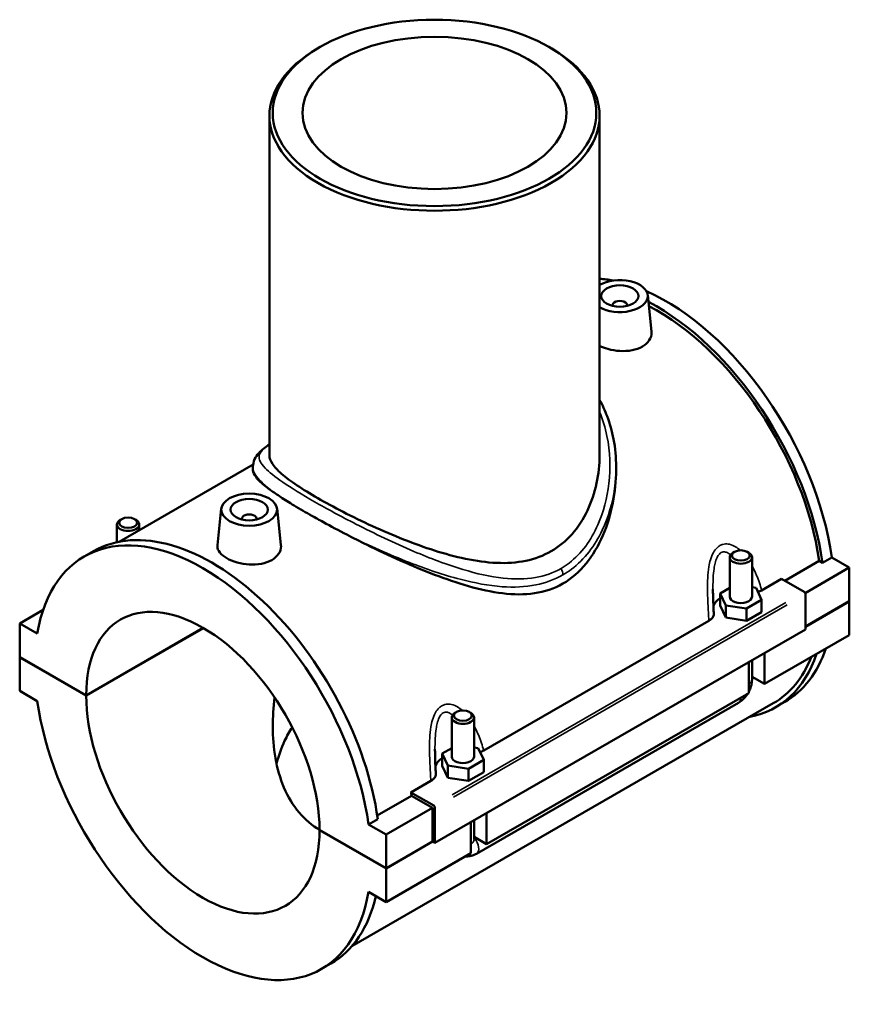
# Model space of a CAD drawing. Header units: inches. Extents: x -0.9 to 54.9, y -1.4 to 49.5.
# Tile 8 of 8: x 46.1 to 54.9, y 39.1 to 49.5. Entities that reach past the tile are written whole.
import ezdxf

# ---------------------------------------------------------------- set-up
doc = ezdxf.new("R2010")
doc.units = ezdxf.units.IN
doc.header["$MEASUREMENT"] = 0
doc.layers.add('Visible (ANSI)', color=7, linetype='Continuous', lineweight=50)
doc.layers.add('Visible Narrow (ANSI)', color=7, linetype='Continuous', lineweight=35)

msp = doc.modelspace()

# ---------------------------------------------------------------- linework, layer by layer
at = {"layer": 'Visible (ANSI)'}
for p, q in [((49.276, 49.258), (49.251, 49.244)), ((51.705, 49.258), (51.73, 49.244)), ((48.745, 48.535), (48.745, 44.944)), ((52.237, 48.535), (52.237, 44.944)), ((52.746, 46.638), (52.787, 46.254)), ((52.372, 46.531), (52.372, 46.524)), ((52.53, 46.531), (52.53, 46.524)), ((48.572, 44.847), (47.156, 44.031)), ((48.57, 44.821), (48.57, 44.789)), ((52.411, 44.821), (52.411, 44.789)), ((48.236, 44.381), (48.195, 43.995)), ((48.825, 44.381), (48.866, 43.997)), ((47.183, 44.27), (47.166, 44.261)), ((47.317, 44.27), (47.334, 44.261)), ((48.452, 44.266), (48.452, 44.274)), ((48.609, 44.266), (48.609, 44.274)), ((47.132, 44.026), (47.132, 44.213)), ((47.368, 44.153), (47.368, 44.213)), ((46.785, 43.875), (46.883, 43.931)), ((53.664, 43.924), (53.647, 43.915)), ((53.798, 43.924), (53.815, 43.915)), ((53.613, 43.451), (53.613, 43.867)), ((53.849, 43.451), (53.849, 43.867)), ((54.195, 43.619), (54.559, 43.829)), ((54.595, 43.808), (54.559, 43.829)), ((54.693, 43.865), (54.595, 43.808)), ((54.693, 43.865), (54.878, 43.758)), ((54.878, 43.758), (54.412, 43.489)), ((54.878, 43.758), (54.878, 43.403)), ((53.951, 43.517), (54.162, 43.638)), ((54.162, 43.638), (54.402, 43.5)), ((53.613, 43.543), (53.512, 43.485)), ((53.892, 43.543), (53.849, 43.55)), ((53.951, 43.417), (53.892, 43.543)), ((53.512, 43.485), (53.571, 43.358)), ((53.512, 43.356), (53.512, 43.485)), ((53.79, 43.324), (53.951, 43.417)), ((53.951, 43.288), (53.951, 43.417)), ((54.416, 43.476), (54.416, 43.104)), ((54.416, 43.136), (54.878, 43.403)), ((54.876, 43.401), (54.878, 43.399)), ((46.351, 43.31), (46.103, 43.167)), ((53.512, 43.356), (53.571, 43.229)), ((53.571, 43.229), (53.571, 43.358)), ((53.571, 43.358), (53.79, 43.324)), ((53.79, 43.195), (53.79, 43.324)), ((54.878, 43.399), (54.416, 43.133)), ((54.878, 43.399), (54.878, 43.044)), ((51.011, 41.824), (53.393, 43.196)), ((53.571, 43.229), (53.79, 43.195)), ((53.79, 43.195), (53.951, 43.288)), ((46.289, 43.06), (46.103, 43.167)), ((46.103, 43.167), (46.103, 42.812)), ((46.806, 42.407), (48.044, 43.12)), ((48.047, 43.119), (46.806, 42.404)), ((54.416, 43.104), (50.496, 40.847)), ((54.878, 43.044), (53.982, 42.528)), ((46.103, 42.812), (46.806, 42.407)), ((46.103, 42.809), (46.106, 42.811)), ((46.103, 42.809), (46.103, 42.454)), ((46.806, 42.404), (46.103, 42.809)), ((53.849, 42.576), (53.849, 42.778)), ((53.982, 42.854), (53.982, 42.528)), ((53.815, 42.432), (53.815, 42.758)), ((53.982, 42.528), (53.849, 42.604)), ((46.103, 42.454), (46.289, 42.347)), ((53.815, 42.432), (51.042, 40.835)), ((54.073, 42.323), (49.618, 39.757)), ((50.934, 40.732), (53.707, 42.329)), ((54.098, 42.281), (54.196, 42.337)), ((50.673, 42.174), (50.673, 41.758)), ((50.724, 42.231), (50.707, 42.222)), ((50.858, 42.231), (50.875, 42.222)), ((50.909, 42.174), (50.909, 41.758)), ((50.673, 41.85), (50.572, 41.791)), ((50.952, 41.85), (50.909, 41.857)), ((51.011, 41.724), (50.952, 41.85)), ((50.572, 41.791), (50.63, 41.665)), ((50.572, 41.663), (50.572, 41.791)), ((50.572, 41.663), (50.63, 41.536)), ((50.63, 41.536), (50.63, 41.665)), ((50.63, 41.665), (50.85, 41.631)), ((50.85, 41.631), (51.011, 41.724)), ((51.011, 41.595), (51.011, 41.724)), ((50.63, 41.536), (50.85, 41.502)), ((50.85, 41.502), (50.85, 41.631)), ((50.85, 41.502), (51.011, 41.595)), ((50.242, 41.381), (50.453, 41.502)), ((49.885, 41.137), (50.247, 41.346)), ((50.482, 41.242), (50.242, 41.381)), ((50.468, 41.218), (50.247, 41.346)), ((50.468, 41.218), (49.978, 40.936)), ((50.468, 40.863), (50.468, 41.218)), ((50.496, 40.847), (50.496, 41.218)), ((51.042, 41.161), (51.042, 40.835)), ((49.89, 41.099), (49.792, 41.043)), ((49.978, 40.936), (49.792, 41.043)), ((50.875, 40.739), (50.875, 41.065)), ((50.909, 41.085), (50.909, 40.883)), ((49.275, 40.986), (49.978, 40.581)), ((49.275, 40.982), (49.278, 40.984)), ((49.978, 40.578), (49.275, 40.982)), ((49.978, 40.581), (49.978, 40.936)), ((51.042, 40.835), (50.909, 40.911)), ((49.978, 40.581), (50.468, 40.863)), ((50.471, 40.861), (49.978, 40.578)), ((50.468, 40.863), (50.496, 40.847)), ((50.875, 40.739), (49.978, 40.222)), ((49.978, 40.222), (49.978, 40.578)), ((49.792, 40.329), (49.978, 40.222)), ((49.296, 39.515), (49.394, 39.572))]:
    msp.add_line(p, q, dxfattribs=at)
for centre, major_axis in [((50.491, 48.564), (-1.711, 0)), ((50.491, 48.564), (1.397, 0)), ((52.451, 46.628), (0.197, 0)), ((48.531, 44.37), (0.295, 0)), ((48.531, 44.37), (0.197, 0)), ((47.25, 44.232), (0.0945, 0)), ((53.731, 43.886), (0.0945, 0)), ((50.791, 42.193), (0.0945, 0))]:
    msp.add_ellipse(centre, major_axis=major_axis, ratio=0.575862, dxfattribs=at)
for centre, major_axis, ratio, start_param, end_param in [((50.491, 48.535), (-1.746, 0), 0.575862, 5.50164, 10.206324), ((52.941, 44.517), (-1.255, 2.18), 0.578093, 5.823118, 5.906705), ((52.451, 46.628), (0.295, 0), 0.575862, 3.90154, 8.66483), ((52.941, 44.517), (-1.255, 2.18), 0.578093, 4.103346, 5.617273), ((52.451, 46.531), (-0.0787, 0), 0.575862, 2.972903, 6.451874), ((52.843, 44.46), (1.255, -2.18), 0.578093, 0.961753, 2.408491), ((52.843, 44.46), (-1.231, 2.137), 0.578093, 4.106871, 5.54846), ((48.041, 41.695), (-1.255, 2.18), 0.578093, 4.103346, 6.896096), ((47.25, 44.213), (0.118, 0), 0.575862, 2.360047, 7.064731), ((48.531, 44.274), (-0.0787, 0), 0.575862, 2.972903, 6.451874), ((48.139, 41.751), (-1.255, 2.18), 0.578093, 4.103346, 6.283185), ((53.731, 43.867), (-0.118, 0), 0.575862, 5.50164, 10.206324), ((48.041, 41.695), (-0.871, 1.513), 0.578093, 3.930052, 7.06939), ((53.731, 43.322), (-0.295, 0), 0.575862, 5.550783, 6.1007), ((53.731, 43.451), (-0.118, 0), 0.575862, 0, 3.141593), ((54.402, 43.484), (-0.0098, 0.0171), 0.578093, 3.928925, 5.499721), ((52.941, 44.517), (1.255, -2.18), 0.578093, 0, 0.469697), ((52.843, 44.46), (1.255, -2.18), 0.578093, 6.084831, 6.752882), ((52.843, 44.46), (1.231, -2.137), 0.578093, 0, 0.428621), ((48.041, 41.695), (0.871, -1.513), 0.578093, 3.930052, 7.06939), ((48.041, 41.695), (1.255, -2.18), 0.578093, 4.103346, 6.896096), ((50.791, 42.174), (-0.118, 0), 0.575862, 5.50164, 10.206324), ((50.791, 41.629), (-0.295, 0), 0.575862, 5.550783, 6.1007), ((50.791, 41.758), (-0.118, 0), 0.575862, 0, 3.141593), ((48.531, 41.977), (-1.231, 2.137), 0.578093, 4.106871, 4.123117), ((50.482, 41.226), (0.0098, -0.0171), 0.578093, 0.787332, 2.358128), ((48.139, 41.751), (1.255, -2.18), 0.578093, 0, 0.556871)]:
    msp.add_ellipse(centre, major_axis=major_axis, ratio=ratio, start_param=start_param, end_param=end_param, dxfattribs=at)
for points, knots in [([(52.787, 46.254), (52.787, 46.25), (52.787, 46.245), (52.788, 46.214), (52.779, 46.186), (52.745, 46.134), (52.72, 46.111), (52.69, 46.094)], [4.461562, 4.461562, 4.461562, 4.461562, 4.5148599, 4.5148599, 4.8376091, 4.8376091, 5.1603583, 5.1603583, 5.1603583, 5.1603583]), ([(52.69, 46.094), (52.66, 46.077), (52.622, 46.063), (52.538, 46.047), (52.493, 46.045), (52.409, 46.05), (52.364, 46.057), (52.291, 46.078), (52.262, 46.089), (52.237, 46.102)], [0, 0, 0, 0, 0.323259, 0.323259, 0.646518, 0.646518, 0.968304, 0.968304, 1.211236, 1.211236, 1.211236, 1.211236]), ([(52.237, 45.529), (52.268, 45.475), (52.294, 45.417), (52.346, 45.28), (52.369, 45.199), (52.403, 45.02), (52.411, 44.921), (52.411, 44.821)], [40.612865, 40.612865, 40.612865, 40.612865, 41.165537, 41.165537, 41.893089, 41.893089, 42.747895, 42.747895, 42.747895, 42.747895]), ([(48.57, 44.821), (48.57, 44.849), (48.577, 44.878), (48.599, 44.927), (48.614, 44.948), (48.648, 44.985), (48.666, 45.001), (48.704, 45.031), (48.724, 45.044), (48.745, 45.058)], [27.193055, 27.193055, 27.193055, 27.193055, 27.690571, 27.690571, 28.188087, 28.188087, 28.685603, 28.685603, 29.121223, 29.121223, 29.121223, 29.121223]), ([(52.237, 44.944), (52.237, 44.848), (52.227, 44.748), (52.184, 44.55), (52.152, 44.452), (52.065, 44.269), (52.01, 44.185), (51.881, 44.039), (51.807, 43.978), (51.644, 43.884), (51.553, 43.85), (51.359, 43.809), (51.255, 43.803), (51.041, 43.812), (50.93, 43.827), (50.709, 43.874), (50.598, 43.904), (50.385, 43.972), (50.274, 44.012), (50.053, 44.099), (49.941, 44.147), (49.726, 44.245), (49.622, 44.296), (49.427, 44.396), (49.336, 44.445), (49.176, 44.538), (49.101, 44.584), (48.972, 44.67), (48.917, 44.711), (48.829, 44.787), (48.797, 44.822), (48.754, 44.887), (48.745, 44.916), (48.745, 44.944)], [10.4436, 10.4436, 10.4436, 10.4436, 11.321089, 11.321089, 12.198579, 12.198579, 13.076068, 13.076068, 13.953558, 13.953558, 14.831047, 14.831047, 15.708537, 15.708537, 16.586026, 16.586026, 17.463516, 17.463516, 18.330221, 18.330221, 19.196926, 19.196926, 20.063632, 20.063632, 20.930337, 20.930337, 21.797042, 21.797042, 22.663747, 22.663747, 23.530453, 23.530453, 24.397158, 24.397158, 24.397158, 24.397158]), ([(48.809, 44.54), (48.771, 44.566), (48.738, 44.59), (48.662, 44.65), (48.626, 44.683), (48.581, 44.741), (48.57, 44.766), (48.57, 44.789)], [9.184671, 9.184671, 9.184671, 9.184671, 9.766128, 9.766128, 10.73229, 10.73229, 11.698451, 11.698451, 11.698451, 11.698451]), ([(52.411, 44.789), (52.411, 44.676), (52.4, 44.557), (52.354, 44.323), (52.319, 44.206), (52.224, 43.989), (52.165, 43.887), (52.023, 43.713), (51.941, 43.641), (51.849, 43.588)], [27.366061, 27.366061, 27.366061, 27.366061, 28.358351, 28.358351, 29.350641, 29.350641, 30.34293, 30.34293, 31.33522, 31.33522, 31.33522, 31.33522]), ([(49.563, 44.106), (49.477, 44.15), (49.394, 44.195), (49.273, 44.261), (49.232, 44.284), (49.161, 44.324), (49.131, 44.341), (49.068, 44.377), (49.036, 44.396), (48.954, 44.446), (48.907, 44.475), (48.845, 44.516), (48.826, 44.528), (48.809, 44.54)], [0, 0, 0, 0, 0.766597, 0.766597, 1.173606, 1.173606, 1.498278, 1.498278, 1.865228, 1.865228, 2.486563, 2.486563, 2.767452, 2.767452, 2.767452, 2.767452]), ([(51.849, 43.588), (51.757, 43.535), (51.655, 43.502), (51.441, 43.47), (51.327, 43.472), (51.093, 43.5), (50.972, 43.527), (50.73, 43.596), (50.609, 43.638), (50.376, 43.726), (50.256, 43.777), (50.013, 43.884), (49.891, 43.942), (49.701, 44.035), (49.631, 44.071), (49.563, 44.106)], [0, 0, 0, 0, 0.99229, 0.99229, 1.984579, 1.984579, 2.976869, 2.976869, 3.969159, 3.969159, 4.93532, 4.93532, 5.901482, 5.901482, 6.482939, 6.482939, 6.482939, 6.482939]), ([(48.769, 43.837), (48.739, 43.819), (48.701, 43.806), (48.618, 43.79), (48.573, 43.787), (48.489, 43.792), (48.444, 43.8), (48.361, 43.823), (48.323, 43.839), (48.263, 43.874), (48.237, 43.895), (48.203, 43.939), (48.194, 43.962), (48.194, 43.987), (48.194, 43.991), (48.195, 43.995)], [2.580181, 2.580181, 2.580181, 2.580181, 2.90293, 2.90293, 3.225679, 3.225679, 3.547974, 3.547974, 3.870269, 3.870269, 4.192565, 4.192565, 4.51486, 4.51486, 4.56619, 4.56619, 4.56619, 4.56619]), ([(48.866, 43.997), (48.867, 43.992), (48.867, 43.988), (48.868, 43.957), (48.859, 43.928), (48.825, 43.877), (48.799, 43.854), (48.769, 43.837)], [7.0417192, 7.0417192, 7.0417192, 7.0417192, 7.0940209, 7.0940209, 7.4172799, 7.4172799, 7.7405389, 7.7405389, 7.7405389, 7.7405389]), ([(53.445, 43.272), (53.444, 43.289), (53.443, 43.306), (53.441, 43.341), (53.441, 43.358), (53.439, 43.393), (53.438, 43.41), (53.437, 43.445), (53.437, 43.462), (53.436, 43.497), (53.436, 43.514), (53.436, 43.531)], [0.5350527, 0.5350527, 0.5350527, 0.5350527, 0.6769463, 0.6769463, 0.8188398, 0.8188398, 0.9607334, 0.9607334, 1.102627, 1.102627, 1.2445206, 1.2445206, 1.2445206, 1.2445206]), ([(53.393, 43.196), (53.405, 43.203), (53.416, 43.211), (53.432, 43.228), (53.438, 43.238), (53.444, 43.256), (53.445, 43.264), (53.445, 43.272)], [-0.4502236, -0.4502236, -0.4502236, -0.4502236, -0.3180897, -0.3180897, -0.1860981, -0.1860981, -0.0774512, -0.0774512, -0.0774512, -0.0774512]), ([(53.815, 42.445), (53.817, 42.45), (53.82, 42.455), (53.831, 42.478), (53.837, 42.497), (53.847, 42.535), (53.849, 42.555), (53.849, 42.576)], [3.9900665, 3.9900665, 3.9900665, 3.9900665, 4.0840704, 4.0840704, 4.3982297, 4.3982297, 4.712389, 4.712389, 4.712389, 4.712389]), ([(49.277, 40.984), (49.196, 41.031), (49.122, 41.094), (48.994, 41.245), (48.94, 41.334), (48.857, 41.529), (48.827, 41.635), (48.788, 41.854), (48.78, 41.967), (48.78, 42.177), (48.787, 42.28), (48.8, 42.383)], [7.942959, 7.942959, 7.942959, 7.942959, 8.825684, 8.825684, 9.72056, 9.72056, 10.615436, 10.615436, 11.510312, 11.510312, 12.326591, 12.326591, 12.326591, 12.326591]), ([(53.707, 42.329), (53.725, 42.339), (53.741, 42.352), (53.769, 42.379), (53.782, 42.394), (53.797, 42.415), (53.8, 42.42), (53.803, 42.425)], [3.1415927, 3.1415927, 3.1415927, 3.1415927, 3.4557519, 3.4557519, 3.7699112, 3.7699112, 3.8682842, 3.8682842, 3.8682842, 3.8682842]), ([(48.986, 42.069), (48.956, 42.024), (48.929, 41.976), (48.869, 41.848), (48.84, 41.766), (48.82, 41.682)], [14.95321, 14.95321, 14.95321, 14.95321, 15.430731, 15.430731, 16.172719, 16.172719, 16.172719, 16.172719]), ([(50.505, 41.579), (50.504, 41.596), (50.503, 41.613), (50.501, 41.648), (50.5, 41.665), (50.499, 41.7), (50.498, 41.717), (50.497, 41.752), (50.497, 41.769), (50.496, 41.804), (50.496, 41.821), (50.496, 41.838)], [0.5349956, 0.5349956, 0.5349956, 0.5349956, 0.6768892, 0.6768892, 0.8187828, 0.8187828, 0.9606764, 0.9606764, 1.1025699, 1.1025699, 1.2444635, 1.2444635, 1.2444635, 1.2444635]), ([(50.453, 41.502), (50.465, 41.509), (50.475, 41.518), (50.492, 41.535), (50.498, 41.545), (50.504, 41.562), (50.505, 41.571), (50.505, 41.579)], [-0.4502236, -0.4502236, -0.4502236, -0.4502236, -0.3180897, -0.3180897, -0.1860981, -0.1860981, -0.0774512, -0.0774512, -0.0774512, -0.0774512]), ([(50.818, 40.706), (50.834, 40.704), (50.849, 40.705), (50.883, 40.71), (50.901, 40.716), (50.923, 40.726), (50.928, 40.729), (50.934, 40.732)], [2.6025278, 2.6025278, 2.6025278, 2.6025278, 2.7863637, 2.7863637, 3.0520987, 3.0520987, 3.1415927, 3.1415927, 3.1415927, 3.1415927])]:
    msp.add_open_spline(points, degree=3, knots=knots, dxfattribs=at)
for points in [[(53.912, 43.5), (53.926, 43.505), (53.939, 43.51), (53.951, 43.517)], [(50.972, 41.807), (50.986, 41.811), (50.999, 41.817), (51.011, 41.824)]]:
    msp.add_open_spline(points, degree=3, dxfattribs=at)
at = {"layer": 'Visible Narrow (ANSI)'}
for p, q in [((54.206, 43.387), (50.678, 41.355)), ((50.692, 41.331), (54.22, 43.363))]:
    msp.add_line(p, q, dxfattribs=at)
for centre, major_axis, ratio, start_param, end_param in [((51.775, 43.723), (-0.0523, 0.0908), 0.578093, 3.965945, 4.632316), ((53.731, 42.576), (0.118, 0), 0.575862, 5.537057, 6.243915), ((53.648, 42.431), (0.059, -0.102), 0.578093, 0.039559, 0.751625), ((50.791, 40.883), (0.118, 0), 0.575862, 5.537057, 6.243915), ((50.875, 40.834), (0.059, -0.102), 0.578093, 0.096552, 1.834497)]:
    msp.add_ellipse(centre, major_axis=major_axis, ratio=ratio, start_param=start_param, end_param=end_param, dxfattribs=at)
for points, knots in [([(52.237, 45.404), (52.271, 45.322), (52.297, 45.236), (52.348, 44.984), (52.354, 44.814), (52.317, 44.495), (52.279, 44.346), (52.183, 44.13), (52.141, 44.054), (52.039, 43.917), (51.98, 43.856), (51.887, 43.785), (51.859, 43.766), (51.829, 43.749)], [41.108873, 41.108873, 41.108873, 41.108873, 41.922348, 41.922348, 43.416749, 43.416749, 44.764299, 44.764299, 45.551649, 45.551649, 46.338999, 46.338999, 46.664561, 46.664561, 46.664561, 46.664561]), ([(51.829, 43.749), (51.746, 43.702), (51.655, 43.67), (51.45, 43.634), (51.335, 43.633), (51.08, 43.661), (50.937, 43.694), (50.621, 43.789), (50.447, 43.855), (50.065, 44.017), (49.857, 44.117), (49.502, 44.298), (49.353, 44.379), (49.09, 44.53), (48.976, 44.6), (48.803, 44.718), (48.74, 44.767), (48.65, 44.86), (48.63, 44.902), (48.644, 44.979), (48.68, 45.014), (48.745, 45.057)], [15.554854, 15.554854, 15.554854, 15.554854, 16.47284, 16.47284, 17.509842, 17.509842, 18.736638, 18.736638, 20.180748, 20.180748, 21.901045, 21.901045, 23.280944, 23.280944, 24.662547, 24.662547, 25.966026, 25.966026, 27.496193, 27.496193, 29.06933, 29.06933, 29.06933, 29.06933]), ([(48.57, 44.821), (48.57, 44.784), (48.588, 44.745), (48.665, 44.653), (48.726, 44.6), (48.809, 44.54)], [-27.193055, -27.193055, -27.193055, -27.193055, -25.966026, -25.966026, -24.671362, -24.671362, -24.671362, -24.671362]), ([(51.849, 43.68), (51.88, 43.698), (51.91, 43.718), (52.009, 43.792), (52.071, 43.855), (52.18, 43.995), (52.226, 44.072), (52.331, 44.292), (52.374, 44.442), (52.406, 44.67), (52.411, 44.746), (52.411, 44.821)], [-46.664561, -46.664561, -46.664561, -46.664561, -46.338999, -46.338999, -45.551649, -45.551649, -44.764299, -44.764299, -43.416749, -43.416749, -42.747895, -42.747895, -42.747895, -42.747895]), ([(49.563, 44.106), (49.574, 44.101), (49.584, 44.095), (49.797, 43.991), (50.011, 43.895), (50.406, 43.741), (50.586, 43.68), (50.914, 43.595), (51.062, 43.566), (51.329, 43.547), (51.449, 43.552), (51.665, 43.595), (51.761, 43.63), (51.849, 43.68)], [-21.993084, -21.993084, -21.993084, -21.993084, -21.901045, -21.901045, -20.180748, -20.180748, -18.736638, -18.736638, -17.509842, -17.509842, -16.47284, -16.47284, -15.554854, -15.554854, -15.554854, -15.554854]), ([(53.725, 43.94), (53.721, 43.944), (53.716, 43.948), (53.696, 43.964), (53.679, 43.976), (53.64, 43.996), (53.618, 44.004), (53.577, 44.009), (53.559, 44.008), (53.53, 44), (53.519, 43.996), (53.509, 43.99), (53.498, 43.984), (53.488, 43.976), (53.465, 43.954), (53.452, 43.937), (53.428, 43.894), (53.418, 43.868), (53.402, 43.816), (53.397, 43.792), (53.386, 43.728), (53.383, 43.688), (53.379, 43.611), (53.378, 43.576), (53.378, 43.486), (53.38, 43.432), (53.386, 43.316), (53.389, 43.255), (53.393, 43.196)], [-3.295708, -3.295708, -3.295708, -3.295708, -3.247017, -3.247017, -3.064326, -3.064326, -2.84575, -2.84575, -2.668136, -2.668136, -2.557128, -2.557128, -2.557128, -2.446119, -2.446119, -2.268505, -2.268505, -2.04993, -2.04993, -1.867238, -1.867238, -1.57593, -1.57593, -1.319523, -1.319523, -0.925048, -0.925048, -0.466075, -0.466075, -0.466075, -0.466075]), ([(53.436, 43.531), (53.436, 43.54), (53.436, 43.549), (53.436, 43.587), (53.437, 43.617), (53.44, 43.681), (53.443, 43.714), (53.451, 43.766), (53.454, 43.785), (53.464, 43.826), (53.471, 43.847), (53.487, 43.879), (53.495, 43.891), (53.51, 43.907), (53.516, 43.912), (53.522, 43.916), (53.529, 43.92), (53.536, 43.922), (53.554, 43.925), (53.565, 43.924), (53.59, 43.915), (53.604, 43.906), (53.619, 43.894), (53.62, 43.893), (53.621, 43.891)], [1.244521, 1.244521, 1.244521, 1.244521, 1.319523, 1.319523, 1.57593, 1.57593, 1.867238, 1.867238, 2.04993, 2.04993, 2.268505, 2.268505, 2.446119, 2.446119, 2.557128, 2.557128, 2.557128, 2.668136, 2.668136, 2.84575, 2.84575, 3.064326, 3.064326, 3.086326, 3.086326, 3.086326, 3.086326]), ([(53.951, 43.517), (53.937, 43.57), (53.919, 43.623), (53.884, 43.71), (53.868, 43.745), (53.849, 43.778)], [-4.6481797, -4.6481797, -4.6481797, -4.6481797, -4.1892074, -4.1892074, -3.8760478, -3.8760478, -3.8760478, -3.8760478]), ([(50.785, 42.247), (50.78, 42.251), (50.776, 42.255), (50.756, 42.271), (50.739, 42.283), (50.7, 42.303), (50.678, 42.31), (50.637, 42.316), (50.618, 42.315), (50.59, 42.307), (50.579, 42.303), (50.568, 42.297), (50.558, 42.291), (50.548, 42.283), (50.525, 42.261), (50.512, 42.244), (50.488, 42.201), (50.477, 42.175), (50.462, 42.123), (50.457, 42.099), (50.446, 42.035), (50.442, 41.994), (50.438, 41.918), (50.438, 41.883), (50.438, 41.793), (50.44, 41.738), (50.446, 41.623), (50.449, 41.562), (50.453, 41.502)], [-3.295651, -3.295651, -3.295651, -3.295651, -3.246956, -3.246956, -3.064266, -3.064266, -2.845693, -2.845693, -2.668079, -2.668079, -2.557071, -2.557071, -2.557071, -2.446062, -2.446062, -2.268448, -2.268448, -2.049875, -2.049875, -1.867185, -1.867185, -1.575879, -1.575879, -1.319474, -1.319474, -0.925001, -0.925001, -0.466018, -0.466018, -0.466018, -0.466018]), ([(50.496, 41.838), (50.496, 41.847), (50.496, 41.855), (50.496, 41.894), (50.497, 41.924), (50.5, 41.988), (50.503, 42.021), (50.511, 42.073), (50.514, 42.092), (50.524, 42.133), (50.531, 42.153), (50.547, 42.186), (50.555, 42.198), (50.57, 42.214), (50.576, 42.219), (50.582, 42.223), (50.589, 42.227), (50.596, 42.229), (50.614, 42.232), (50.625, 42.231), (50.65, 42.222), (50.664, 42.213), (50.678, 42.201), (50.68, 42.199), (50.681, 42.198)], [1.244464, 1.244464, 1.244464, 1.244464, 1.319474, 1.319474, 1.575879, 1.575879, 1.867185, 1.867185, 2.049875, 2.049875, 2.268448, 2.268448, 2.446062, 2.446062, 2.557071, 2.557071, 2.557071, 2.668079, 2.668079, 2.845693, 2.845693, 3.064266, 3.064266, 3.086269, 3.086269, 3.086269, 3.086269]), ([(51.011, 41.824), (50.996, 41.877), (50.979, 41.93), (50.944, 42.017), (50.927, 42.052), (50.909, 42.085)], [-4.6481227, -4.6481227, -4.6481227, -4.6481227, -4.1891404, -4.1891404, -3.8759907, -3.8759907, -3.8759907, -3.8759907])]:
    msp.add_open_spline(points, degree=3, knots=knots, dxfattribs=at)

doc.saveas('drawing.dxf')
